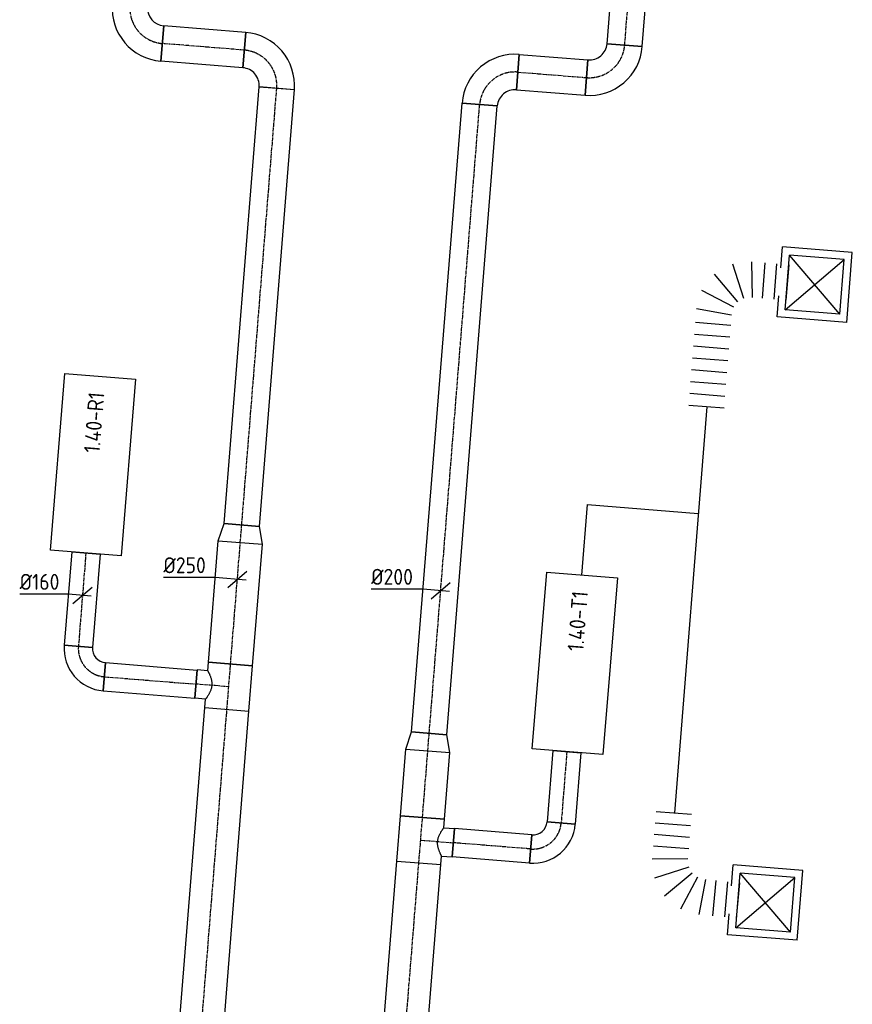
# Model space of a CAD drawing. Header units: millimetres. Extents: x -2733 to 48660, y -299 to 65852.
# Tile 38 of 44: x 9439 to 14142, y 45404 to 50963. Entities that reach past the tile are written whole.
import ezdxf

# ---------------------------------------------------------------- set-up
doc = ezdxf.new("R2010")
doc.units = ezdxf.units.MM
doc.linetypes.add('CENTER2', pattern=[28.575, 19.05, -3.175, 3.175, -3.175])
for name, color, linetype in [('WL570---_APP', 2, 'Continuous'), ('WL570---_RETOUR_D', 4, 'Continuous'), ('WL570---_RETOUR_HL', 1, 'CENTER2'), ('WL570---_TOEVOER_D', 3, 'Continuous'), ('WL570---_TOEVOER_HL', 1, 'CENTER2'), ('WL570---_TOEVOER_RST', 3, 'Continuous'), ('WL570---_TOEVOER_RST_HL', 1, 'CENTER2'), ('WM570---', 1, 'Continuous'), ('WM570---_RETOUR', 1, 'Continuous'), ('WM570---_TOEVOER', 1, 'Continuous')]:
    doc.layers.add(name, color=color, linetype=linetype)
doc.styles.add('STABICAD-018', font='ISOCP.SHX', dxfattribs={"height": 90})
doc.styles.add('STABICAD-025', font='ISOCP.SHX', dxfattribs={"height": 125})

# ---------------------------------------------------------------- blocks, each defined once
blk = doc.blocks.new('*U851')
at = {"color": 0, "linetype": 'Continuous'}
for p, q in [((0, 125, -3025), (2693.1, 125, -3025)), ((0, -125, -3025), (0, 125, -3025)), ((2693.1, 125, -3025), (2693.1, -125, -3025)), ((0, -125, -3025), (2693.1, -125, -3025))]:
    blk.add_line(p, q, dxfattribs=at)
at = {"layer": 'WL570---_RETOUR_HL', "linetype": 'CENTER2'}
blk.add_line((0, 0, -3025), (2693.1, 0, -3025), dxfattribs=at)
at = {"layer": 'WL570---_TOEVOER_D', "color": 2, "style": 'STABICAD-018'}
for tag in ['CODE', 'SECTIONCODE', 'POSITIONCODE']:
    blk.add_attdef(tag, (10394, 44384.4, 3025), '', height=1.8, dxfattribs=at)
blk = doc.blocks.new('*U855')
at = {"color": 0, "linetype": 'Continuous'}
for p, q in [((0, 125, -3025), (99.1, 100, -3025)), ((0, 125, -3025), (0, -125, -3025)), ((99.1, 100, -3025), (99.1, -100, -3025)), ((0, -125, -3025), (99.1, -100, -3025))]:
    blk.add_line(p, q, dxfattribs=at)
at = {"layer": 'WL570---_RETOUR_HL', "linetype": 'CENTER2'}
blk.add_line((0, 0, -3025), (99.1, 0, -3025), dxfattribs=at)
for centre in [(0, 0, -3025), (99.1, 0, -3025)]:
    blk.add_circle(centre, 0.0125, dxfattribs=at)
at = {"layer": 'WL570---_TOEVOER_D', "color": 2, "style": 'STABICAD-018'}
for tag, p in [('CODE', (10685, 48111.1, 3025)), ('SECTIONCODE', (10685, 48011.1, 3025)), ('POSITIONCODE', (10685, 48011.1, 3025))]:
    blk.add_attdef(tag, p, '', height=1.8, dxfattribs=at)
blk = doc.blocks.new('*U854')
at = {"color": 0, "linetype": 'Continuous'}
for p, q in [((0, 100, -3025), (2473.7, 100, -3025)), ((0, -100, -3025), (0, 100, -3025)), ((2473.7, 100, -3025), (2473.7, -100, -3025)), ((0, -100, -3025), (2473.7, -100, -3025))]:
    blk.add_line(p, q, dxfattribs=at)
at = {"layer": 'WL570---_RETOUR_HL', "linetype": 'CENTER2'}
blk.add_line((0, 0, -3025), (2473.7, 0, -3025), dxfattribs=at)
at = {"layer": 'WL570---_TOEVOER_D', "color": 2, "style": 'STABICAD-018'}
for tag in ['SECTIONCODE', 'CODE', 'POSITIONCODE']:
    blk.add_attdef(tag, (10692.9, 48109.8, 3025), '', height=1.8, dxfattribs=at)
blk = doc.blocks.new('*U995')
at = {"color": 0, "linetype": 'Continuous'}
for p, q in [((0, 125, -3025), (2668.8, 125, -3025)), ((0, -125, -3025), (0, 125, -3025)), ((2668.8, 125, -3025), (2668.8, -125, -3025)), ((0, -125, -3025), (2668.8, -125, -3025))]:
    blk.add_line(p, q, dxfattribs=at)
at = {"layer": 'WL570---_TOEVOER_HL', "linetype": 'CENTER2'}
blk.add_line((0, 0, -3025), (2668.8, 0, -3025), dxfattribs=at)
at = {"layer": 'WL570---_TOEVOER_D', "color": 2, "style": 'STABICAD-018'}
for tag in ['CODE', 'SECTIONCODE', 'POSITIONCODE']:
    blk.add_attdef(tag, (11480.1, 43542.5, 3025), '', height=1.8, dxfattribs=at)
blk = doc.blocks.new('*U861')
at = {"color": 0, "linetype": 'Continuous'}
for p, q in [((0, 125, -3025), (99.1, 100, -3025)), ((0, 125, -3025), (0, -125, -3025)), ((99.1, 100, -3025), (99.1, -100, -3025)), ((0, -125, -3025), (99.1, -100, -3025))]:
    blk.add_line(p, q, dxfattribs=at)
at = {"layer": 'WL570---_TOEVOER_HL', "linetype": 'CENTER2'}
blk.add_line((0, 0, -3025), (99.1, 0, -3025), dxfattribs=at)
for centre in [(0, 0, -3025), (99.1, 0, -3025)]:
    blk.add_circle(centre, 0.0125, dxfattribs=at)
at = {"layer": 'WL570---_TOEVOER_D', "color": 2, "style": 'STABICAD-018'}
for tag, p in [('CODE', (11744.3, 46934.9, 3025)), ('SECTIONCODE', (11744.3, 46834.9, 3025)), ('POSITIONCODE', (11744.3, 46834.9, 3025))]:
    blk.add_attdef(tag, p, '', height=1.8, dxfattribs=at)
blk = doc.blocks.new('*U865')
at = {"color": 0, "linetype": 'Continuous'}
for p, q in [((0, 100, -3025), (3561.2, 100, -3025)), ((0, -100, -3025), (0, 100, -3025)), ((3561.2, 100, -3025), (3561.2, -100, -3025)), ((0, -100, -3025), (3561.2, -100, -3025))]:
    blk.add_line(p, q, dxfattribs=at)
at = {"layer": 'WL570---_TOEVOER_HL', "linetype": 'CENTER2'}
blk.add_line((0, 0, -3025), (3561.2, 0, -3025), dxfattribs=at)
at = {"layer": 'WL570---_TOEVOER_D', "color": 2, "style": 'STABICAD-018'}
for tag in ['CODE', 'SECTIONCODE', 'POSITIONCODE']:
    blk.add_attdef(tag, (11752.2, 46933.7, 3025), '', height=1.8, dxfattribs=at)
blk = doc.blocks.new('*U840')
at = {"color": 0, "linetype": 'Continuous'}
for p, q in [((0, 80, -3000), (528.4, 80, -3000)), ((0, -80, -3000), (0, 80, -3000)), ((528.4, 80, -3000), (528.4, -80, -3000)), ((0, -80, -3000), (528.4, -80, -3000))]:
    blk.add_line(p, q, dxfattribs=at)
at = {"layer": 'WL570---_RETOUR_HL', "linetype": 'CENTER2'}
blk.add_line((0, 0, -3000), (528.4, 0, -3000), dxfattribs=at)
at = {"layer": 'WL570---_TOEVOER_D', "color": 2, "style": 'STABICAD-018'}
for tag in ['SECTIONCODE', 'CODE', 'POSITIONCODE']:
    blk.add_attdef(tag, (9515.9, 44264, 3000), '', height=1.8, dxfattribs=at)
blk = doc.blocks.new('*U839')
at = {"color": 0, "linetype": 'Continuous'}
for p, q in [((-80, 160, -3000), (80, 160, -3000)), ((-160, -80, -3000), (-160, 80, -3000))]:
    blk.add_line(p, q, dxfattribs=at)
for radius in [80, 240]:
    blk.add_arc((-160, 160, -3000), radius, 270, 360, dxfattribs=at)
at = {"layer": 'WL570---_RETOUR_HL', "linetype": 'CENTER2'}
blk.add_arc((-160, 160, -3000), 160, 270, 0, dxfattribs=at)
at = {"layer": 'WL570---_TOEVOER_D', "color": 2, "style": 'STABICAD-018'}
for tag in ['CODE', 'SECTIONCODE', 'POSITIONCODE']:
    blk.add_attdef(tag, (9460.9, 43577.8, 3000), '', height=1.8, dxfattribs=at)
blk = doc.blocks.new('*U850')
at = {"color": 0, "linetype": 'Continuous'}
for p, q in [((0, 80, -3025), (519.5, 80, -3025)), ((0, -80, -3025), (0, 80, -3025)), ((519.5, 80, -3025), (519.5, -80, -3025)), ((0, -80, -3025), (519.5, -80, -3025))]:
    blk.add_line(p, q, dxfattribs=at)
at = {"layer": 'WL570---_RETOUR_HL', "linetype": 'CENTER2'}
blk.add_line((0, 0, -3025), (519.5, 0, -3025), dxfattribs=at)
at = {"layer": 'WL570---_TOEVOER_D', "color": 2, "style": 'STABICAD-018'}
for tag in ['CODE', 'SECTIONCODE', 'POSITIONCODE']:
    blk.add_attdef(tag, (9917.1, 47253, 3025), '', height=1.8, dxfattribs=at)
blk = doc.blocks.new('*U848')
at = {"color": 0, "linetype": 'Continuous'}
for p, q in [((-79.7, 6.4, -3025), (-354.8, 6.4, -3025)), ((49.8, -4, -3025), (-79.7, 6.4, -3025)), ((-53.8, -45.8, -3025), (53.8, 45.8, -3025))]:
    blk.add_line(p, q, dxfattribs=at)
at = {"color": 0, "linetype": 'Continuous', "style": 'STABICAD-018'}
blk.add_text('%%c160', height=90, dxfattribs=at).set_placement((-354.8, 31.4, -3025))
at = {"layer": 'WL570---_TOEVOER_D', "color": 2, "style": 'STABICAD-018'}
blk.add_attdef('CODE', (9793.4, 47712.4, 3025), '', height=1.8, dxfattribs=at)
blk = doc.blocks.new('*U856')
at = {"color": 0, "linetype": 'Continuous'}
for p, q in [((0, 125, -3025), (688.7, 125, -3025)), ((0, -125, -3025), (0, 125, -3025)), ((688.7, 125, -3025), (688.7, -125, -3025)), ((0, -125, -3025), (688.7, -125, -3025))]:
    blk.add_line(p, q, dxfattribs=at)
at = {"layer": 'WL570---_RETOUR_HL', "linetype": 'CENTER2'}
blk.add_line((0, 0, -3025), (688.7, 0, -3025), dxfattribs=at)
at = {"layer": 'WL570---_TOEVOER_D', "color": 2, "style": 'STABICAD-018'}
for tag in ['CODE', 'SECTIONCODE', 'POSITIONCODE']:
    blk.add_attdef(tag, (10629.9, 47324.6, 3025), '', height=1.8, dxfattribs=at)
blk = doc.blocks.new('*U849')
at = {"color": 0, "linetype": 'Continuous'}
for p, q in [((-80, 125, -3025), (-80, 185.3, -3025)), ((-80, 185.3, -3025), (80, 185.3, -3025)), ((80, 125, -3025), (80, 185.3, -3025)), ((-128.3, 125, -3025), (-80, 125, -3025)), ((-128.3, 125, -3025), (-128.3, -125, -3025)), ((80, 125, -3025), (128.3, 125, -3025)), ((128.3, 125, -3025), (128.3, -125, -3025)), ((-128.3, -125, -3025), (128.3, -125, -3025))]:
    blk.add_line(p, q, dxfattribs=at)
blk.add_spline([(79.6, 124.7, -3025), (78.4, 124, -3025), (76.3, 122.7, -3025), (73.5, 121, -3025), (69.9, 118.8, -3025), (65.7, 116.3, -3025), (60.7, 113.6, -3025), (55.1, 110.7, -3025), (49, 107.8, -3025), (42.3, 105, -3025), (35.2, 102.3, -3025), (27.8, 100, -3025), (20.1, 98.1, -3025), (12.1, 96.8, -3025), (4.1, 96.1, -3025), (-4.1, 96.1, -3025), (-12.1, 96.8, -3025), (-20.1, 98.1, -3025), (-27.8, 100, -3025), (-35.2, 102.3, -3025), (-42.3, 105, -3025), (-49, 107.8, -3025), (-55.1, 110.7, -3025), (-60.7, 113.6, -3025), (-65.7, 116.3, -3025), (-69.9, 118.8, -3025), (-73.5, 121, -3025), (-76.3, 122.7, -3025), (-78.4, 124, -3025), (-79.6, 124.7, -3025), (-80, 125, -3025)], degree=3, dxfattribs=at)
at = {"layer": 'WL570---_RETOUR_HL', "linetype": 'CENTER2'}
for p, q in [((0, 0, -3025), (0, 185.3, -3025)), ((-128.3, 0, -3025), (128.3, 0, -3025))]:
    blk.add_line(p, q, dxfattribs=at)
at = {"layer": 'WL570---_TOEVOER_D', "color": 2, "style": 'STABICAD-018'}
for tag in ['CODE', 'SECTIONCODE', 'POSITIONCODE']:
    blk.add_attdef(tag, (10619.6, 47196.7, 3025), '', height=1.8, dxfattribs=at)
blk = doc.blocks.new('*U853')
at = {"color": 0, "linetype": 'Continuous'}
for p, q in [((-100, 200, -3025), (100, 200, -3025)), ((-200, -100, -3025), (-200, 100, -3025))]:
    blk.add_line(p, q, dxfattribs=at)
for radius in [100, 300]:
    blk.add_arc((-200, 200, -3025), radius, 270, 360, dxfattribs=at)
at = {"layer": 'WL570---_RETOUR_HL', "linetype": 'CENTER2'}
blk.add_arc((-200, 200, -3025), 200, 270, 0, dxfattribs=at)
at = {"layer": 'WL570---_TOEVOER_D', "color": 2, "style": 'STABICAD-018'}
for tag in ['CODE', 'SECTIONCODE', 'POSITIONCODE']:
    blk.add_attdef(tag, (10906.7, 50774.9, 3025), '', height=1.8, dxfattribs=at)
blk = doc.blocks.new('*U852')
at = {"color": 0, "linetype": 'Continuous'}
for p, q in [((0, 100, -3025), (464.1, 100, -3025)), ((0, -100, -3025), (0, 100, -3025)), ((464.1, 100, -3025), (464.1, -100, -3025)), ((0, -100, -3025), (464.1, -100, -3025))]:
    blk.add_line(p, q, dxfattribs=at)
at = {"layer": 'WL570---_RETOUR_HL', "linetype": 'CENTER2'}
blk.add_line((0, 0, -3025), (464.1, 0, -3025), dxfattribs=at)
at = {"layer": 'WL570---_TOEVOER_D', "color": 2, "style": 'STABICAD-018'}
for tag in ['CODE', 'SECTIONCODE', 'POSITIONCODE']:
    blk.add_attdef(tag, (10707.4, 50790.9, 3025), '', height=1.8, dxfattribs=at)
blk = doc.blocks.new('*U858')
at = {"color": 0, "linetype": 'Continuous'}
for p, q in [((-200, -100, -3025), (-200, 100, -3025)), ((100, -200, -3025), (-100, -200, -3025)), ((95, -200, -3025), (36.8, -200, -3025)), ((95, -200, -3025), (95, -200, -3025))]:
    blk.add_line(p, q, dxfattribs=at)
for radius in [300, 100]:
    blk.add_arc((-200, -200, -3025), radius, 360, 90, dxfattribs=at)
at = {"layer": 'WL570---_RETOUR_HL', "linetype": 'CENTER2'}
blk.add_arc((-200, -200, -3025), 200, 0, 90, dxfattribs=at)
at = {"layer": 'WL570---_TOEVOER_D', "color": 2, "style": 'STABICAD-018'}
for tag in ['CODE', 'SECTIONCODE', 'POSITIONCODE']:
    blk.add_attdef(tag, (10045.4, 50844, 3025), '', height=1.8, dxfattribs=at)
blk = doc.blocks.new('*U859')
at = {"color": 0, "linetype": 'Continuous'}
for p, q in [((-200, -100, -3025), (-200, 100, -3025)), ((100, -200, -3025), (-100, -200, -3025))]:
    blk.add_line(p, q, dxfattribs=at)
for radius in [300, 100]:
    blk.add_arc((-200, -200, -3025), radius, 0, 90, dxfattribs=at)
at = {"layer": 'WL570---_TOEVOER_HL', "linetype": 'CENTER2'}
blk.add_arc((-200, -200, -3025), 200, 0, 90, dxfattribs=at)
at = {"layer": 'WL570---_TOEVOER_D', "color": 2, "style": 'STABICAD-018'}
for tag in ['CODE', 'SECTIONCODE', 'POSITIONCODE']:
    blk.add_attdef(tag, (12053.1, 50682.8, 3025), '', height=1.8, dxfattribs=at)
blk = doc.blocks.new('*U864')
at = {"color": 0, "linetype": 'Continuous'}
for p, q in [((0, 100, -3025), (389.7, 100, -3025)), ((0, -100, -3025), (0, 100, -3025)), ((389.7, 100, -3025), (389.7, -100, -3025)), ((0, -100, -3025), (389.7, -100, -3025))]:
    blk.add_line(p, q, dxfattribs=at)
at = {"layer": 'WL570---_TOEVOER_HL', "linetype": 'CENTER2'}
blk.add_line((0, 0, -3025), (389.7, 0, -3025), dxfattribs=at)
at = {"layer": 'WL570---_TOEVOER_D', "color": 2, "style": 'STABICAD-018'}
for tag in ['SECTIONCODE', 'CODE', 'POSITIONCODE']:
    blk.add_attdef(tag, (12252.4, 50666.8, 3025), '', height=1.8, dxfattribs=at)
blk = doc.blocks.new('*U862')
at = {"color": 0, "linetype": 'Continuous'}
for p, q in [((-100, 200, -3025), (100, 200, -3025)), ((-95, 200, -3025), (-95, 200, -3025)), ((-200, -100, -3025), (-200, 100, -3025))]:
    blk.add_line(p, q, dxfattribs=at)
for radius in [100, 300]:
    blk.add_arc((-200, 200, -3025), radius, 270, 0, dxfattribs=at)
at = {"layer": 'WL570---_TOEVOER_HL', "linetype": 'CENTER2'}
blk.add_arc((-200, 200, -3025), 200, 270, 360, dxfattribs=at)
at = {"layer": 'WL570---_TOEVOER_D', "color": 2, "style": 'STABICAD-018'}
for tag in ['CODE', 'SECTIONCODE', 'POSITIONCODE']:
    blk.add_attdef(tag, (12840.2, 50619.7, 3025), '', height=1.8, dxfattribs=at)
blk = doc.blocks.new('*U863')
at = {"color": 0, "linetype": 'Continuous'}
for p, q in [((0, 100, -3025), (498.2, 100, -3025)), ((0, -100, -3025), (0, 100, -3025)), ((498.2, 100, -3025), (498.2, -100, -3025)), ((0, -100, -3025), (498.2, -100, -3025))]:
    blk.add_line(p, q, dxfattribs=at)
at = {"layer": 'WL570---_TOEVOER_HL', "linetype": 'CENTER2'}
blk.add_line((0, 0, -3025), (498.2, 0, -3025), dxfattribs=at)
at = {"layer": 'WL570---_TOEVOER_D', "color": 2, "style": 'STABICAD-018'}
for tag in ['CODE', 'SECTIONCODE', 'POSITIONCODE']:
    blk.add_attdef(tag, (12856.2, 50819, 3025), '', height=1.8, dxfattribs=at)
blk = doc.blocks.new('*U868')
at = {"color": 0, "linetype": 'Continuous'}
for p, q in [((-124.6, 10, -3025), (-417.7, 10, -3025)), ((49.8, -4, -3025), (-124.6, 10, -3025)), ((-53.8, -45.8, -3025), (53.8, 45.8, -3025))]:
    blk.add_line(p, q, dxfattribs=at)
at = {"color": 0, "linetype": 'Continuous', "style": 'STABICAD-018'}
blk.add_text('%%c250', height=90, dxfattribs=at).set_placement((-417.7, 35, -3025))
at = {"layer": 'WL570---_TOEVOER_D', "color": 2, "style": 'STABICAD-018'}
blk.add_attdef('CODE', (10668.3, 47802.6, 3025), '', height=1.8, dxfattribs=at)
blk = doc.blocks.new('*U998')
at = {"color": 0, "linetype": 'Continuous'}
for p, q in [((-99.7, 8, -3025), (-392.8, 8, -3025)), ((49.8, -4, -3025), (-99.7, 8, -3025)), ((-53.8, -45.8, -3025), (53.8, 45.8, -3025))]:
    blk.add_line(p, q, dxfattribs=at)
at = {"color": 0, "linetype": 'Continuous', "style": 'STABICAD-018'}
blk.add_text('%%c200', height=90, dxfattribs=at).set_placement((-392.8, 33, -3025))
at = {"layer": 'WL570---_TOEVOER_D', "color": 2, "style": 'STABICAD-018'}
blk.add_attdef('CODE', (11816.9, 47739.2, 3025), '', height=1.8, dxfattribs=at)
blk = doc.blocks.new('*U965')
at = {"color": 0, "linetype": 'Continuous'}
for p, q in [((197.5, 197.5, -2700), (-197.5, 197.5, -2700)), ((-197.5, 80, -2700), (-197.5, 197.5, -2700)), ((197.5, -197.5, -2700), (197.5, 197.5, -2700)), ((155, 155, -2700), (-155, 155, -2700)), ((-155, -155, -2700), (-155, 155, -2700)), ((155, -155, -2700), (-155, 155, -2700)), ((-155, -155, -2700), (155, 155, -2700)), ((155, -155, -2700), (155, 155, -2700)), ((-197.5, -197.5, -2700), (-197.5, -80, -2700)), ((155, -155, -2700), (-155, -155, -2700)), ((197.5, -197.5, -2700), (-197.5, -197.5, -2700))]:
    blk.add_line(p, q, dxfattribs=at)
at = {"layer": 'WL570---_TOEVOER_RST_HL', "linetype": 'CENTER2'}
blk.add_circle((0, 0, -2700), 0.0125, dxfattribs=at)
at = {"layer": 'WM570---', "color": 1, "style": 'STABICAD-018'}
blk.add_attdef('PRODUCTCODE', (9978.6, 24204, 2700), '', height=1.8, rotation=355.4, dxfattribs=at)
at = {"layer": 'WM570---', "color": 2}
for tag, p, style in [('CODE', (9946.8, 23809.3, 2700), 'STABICAD-018'), ('SECTIONCODE', (9938.8, 23709.6, 2700), 'STABICAD-025'), ('MATERIALCODE', (9938.8, 23709.6, 2700), 'STABICAD-025'), ('POSITIONCODE', (9938.8, 23709.6, 2700), 'STABICAD-025'), ('FLOWPREFIX', (9921.4, 23213.4, 2700), 'STABICAD-018'), ('FLOW', (9943.9, 23211.6, 2700), 'STABICAD-018'), ('FLOWSUFFIX', (10109.9, 23198.3, 2700), 'STABICAD-018')]:
    blk.add_attdef(tag, p, '', height=1.8, rotation=355.4, dxfattribs=dict(at, style=style))
blk = doc.blocks.new('*U966')
at = {"color": 0, "linetype": 'Continuous'}
for p, q in [((299.6, 736.2, -3000), (499.6, 736.2, -3000)), ((299.6, 669.1, -3000), (499.6, 669.1, -3000)), ((299.6, 602.1, -3000), (499.6, 602.1, -3000)), ((299.6, 535, -3000), (499.6, 535, -3000)), ((299.6, 468, -3000), (499.6, 468, -3000)), ((299.6, 401, -3000), (499.6, 401, -3000)), ((299.6, 333.9, -3000), (499.6, 333.9, -3000)), ((299.6, 266.9, -3000), (499.6, 266.9, -3000)), ((299.6, 209.7, -3000), (499.6, 190, -3000)), ((269, 130.6, -3000), (413.2, -13.6, -3000)), ((290.2, 162.4, -3000), (478.6, 84.3, -3000)), ((0, -100, -3000), (0, 100, -3000)), ((66.6, 100, -3000), (66.6, -100, -3000)), ((133.2, 100, -3000), (133.2, -100, -3000)), ((190, 100, -3000), (209.7, -100, -3000)), ((237.3, 109.4, -3000), (315.3, -79, -3000))]:
    blk.add_line(p, q, dxfattribs=at)
at = {"layer": 'WL570---_TOEVOER_D', "color": 2, "style": 'STABICAD-018'}
for tag in ['CODE', 'SECTIONCODE', 'POSITIONCODE']:
    blk.add_attdef(tag, (14189.7, 54662.5, 3000), '', height=1.8, dxfattribs=at)
blk = doc.blocks.new('*U967')
at = {"color": 0, "linetype": 'Continuous'}
for p, q in [((363.8, 401.7, -3000), (563.8, 399.2, -3000)), ((363, 334.1, -3000), (563, 331.6, -3000)), ((362.1, 266.5, -3000), (562.1, 264, -3000)), ((361.4, 208.7, -3000), (561.2, 186.7, -3000)), ((330.1, 130.3, -3000), (473.4, -14.8, -3000)), ((351.5, 161.8, -3000), (539.1, 82, -3000)), ((0, -100, -3000), (0, 100, -3000)), ((65.3, 100, -3000), (65.3, -100, -3000)), ((130.5, 100, -3000), (130.5, -100, -3000)), ((195.8, 100, -3000), (195.8, -100, -3000)), ((251.3, 100, -3000), (270.8, -100, -3000)), ((298.4, 109.3, -3000), (375.8, -79.3, -3000))]:
    blk.add_line(p, q, dxfattribs=at)
at = {"layer": 'WL570---_TOEVOER_D', "color": 2, "style": 'STABICAD-018'}
for tag in ['CODE', 'SECTIONCODE', 'POSITIONCODE']:
    blk.add_attdef(tag, (13588.2, 52166.4, 3000), '', height=1.8, dxfattribs=at)
blk = doc.blocks.new('*U992')
at = {"color": 0, "linetype": 'Continuous'}
for p, q in [((0, 80, -3000), (404.4, 80, -3000)), ((0, -80, -3000), (0, 80, -3000)), ((404.4, 80, -3000), (404.4, -80, -3000)), ((0, -80, -3000), (404.4, -80, -3000))]:
    blk.add_line(p, q, dxfattribs=at)
at = {"layer": 'WL570---_TOEVOER_HL', "linetype": 'CENTER2'}
blk.add_line((0, 0, -3000), (404.4, 0, -3000), dxfattribs=at)
at = {"layer": 'WL570---_TOEVOER_D', "color": 2, "style": 'STABICAD-018'}
for tag, p in [('CODE', (12529.6, 46830.6, 3000)), ('SECTIONCODE', (12529.6, 46830.6, 3000)), ('POSITIONCODE', (12671.4, 46722.2, 3000))]:
    blk.add_attdef(tag, p, '', height=1.8, dxfattribs=at)
blk = doc.blocks.new('*U991')
at = {"color": 0, "linetype": 'Continuous'}
for p, q in [((-160, -80, -3000), (-160, 80, -3000)), ((80, -160, -3000), (-80, -160, -3000))]:
    blk.add_line(p, q, dxfattribs=at)
for radius, start in [(240, 0), (80, 360)]:
    blk.add_arc((-160, -160, -3000), radius, start, 90, dxfattribs=at)
at = {"layer": 'WL570---_TOEVOER_HL', "linetype": 'CENTER2'}
blk.add_arc((-160, -160, -3000), 160, 360, 90, dxfattribs=at)
at = {"layer": 'WL570---_TOEVOER_D', "color": 2, "style": 'STABICAD-018'}
for tag in ['CODE', 'SECTIONCODE', 'POSITIONCODE']:
    blk.add_attdef(tag, (12484.5, 46268, 3000), '', height=1.8, dxfattribs=at)
blk = doc.blocks.new('*U994')
at = {"color": 0, "linetype": 'Continuous'}
for p, q in [((0, 80, -3025), (437.8, 80, -3025)), ((0, -80, -3025), (0, 80, -3025)), ((437.8, 80, -3025), (437.8, -80, -3025)), ((0, -80, -3025), (437.8, -80, -3025))]:
    blk.add_line(p, q, dxfattribs=at)
at = {"layer": 'WL570---_TOEVOER_HL', "linetype": 'CENTER2'}
blk.add_line((0, 0, -3025), (437.8, 0, -3025), dxfattribs=at)
at = {"layer": 'WL570---_TOEVOER_D', "color": 2, "style": 'STABICAD-018'}
for tag in ['CODE', 'SECTIONCODE', 'POSITIONCODE']:
    blk.add_attdef(tag, (12325, 46280.8, 3025), '', height=1.8, dxfattribs=at)
blk = doc.blocks.new('*U993')
at = {"color": 0, "linetype": 'Continuous'}
for p, q in [((0, 125, -3025), (377.6, 125, -3025)), ((0, -125, -3025), (0, 125, -3025)), ((377.6, 125, -3025), (377.6, -125, -3025)), ((0, -125, -3025), (377.6, -125, -3025))]:
    blk.add_line(p, q, dxfattribs=at)
at = {"layer": 'WL570---_TOEVOER_HL', "linetype": 'CENTER2'}
blk.add_line((0, 0, -3025), (377.6, 0, -3025), dxfattribs=at)
at = {"layer": 'WL570---_TOEVOER_D', "color": 2, "style": 'STABICAD-018'}
for tag in ['SECTIONCODE', 'CODE', 'POSITIONCODE']:
    blk.add_attdef(tag, (11714.1, 46458.5, 3025), '', height=1.8, dxfattribs=at)
blk = doc.blocks.new('*U996')
at = {"color": 0, "linetype": 'Continuous'}
for p, q in [((-128.3, 125, -3025), (128.3, 125, -3025)), ((-128.3, 125, -3025), (-128.3, -125, -3025)), ((128.3, 125, -3025), (128.3, -125, -3025)), ((-128.3, -125, -3025), (-80, -125, -3025)), ((-80, -125, -3025), (-80, -185.3, -3025)), ((80, -125, -3025), (128.3, -125, -3025)), ((80, -125, -3025), (80, -185.3, -3025)), ((80, -185.3, -3025), (-80, -185.3, -3025))]:
    blk.add_line(p, q, dxfattribs=at)
blk.add_spline([(-79.6, -124.7, -3025), (-78.4, -124, -3025), (-76.3, -122.7, -3025), (-73.5, -121, -3025), (-69.9, -118.8, -3025), (-65.7, -116.3, -3025), (-60.7, -113.6, -3025), (-55.1, -110.7, -3025), (-49, -107.8, -3025), (-42.3, -105, -3025), (-35.2, -102.3, -3025), (-27.8, -100, -3025), (-20.1, -98.1, -3025), (-12.1, -96.8, -3025), (-4.1, -96.1, -3025), (4.1, -96.1, -3025), (12.1, -96.8, -3025), (20.1, -98.1, -3025), (27.8, -100, -3025), (35.2, -102.3, -3025), (42.3, -105, -3025), (49, -107.8, -3025), (55.1, -110.7, -3025), (60.7, -113.6, -3025), (65.7, -116.3, -3025), (69.9, -118.8, -3025), (73.5, -121, -3025), (76.3, -122.7, -3025), (78.4, -124, -3025), (79.6, -124.7, -3025), (80, -125, -3025)], degree=3, dxfattribs=at)
at = {"layer": 'WL570---_TOEVOER_HL', "linetype": 'CENTER2'}
for p, q in [((-128.3, 0, -3025), (128.3, 0, -3025)), ((0, 0, -3025), (0, -185.3, -3025))]:
    blk.add_line(p, q, dxfattribs=at)
at = {"layer": 'WL570---_TOEVOER_D', "color": 2, "style": 'STABICAD-018'}
for tag in ['CODE', 'SECTIONCODE', 'POSITIONCODE']:
    blk.add_attdef(tag, (11703.8, 46330.6, 3025), '', height=1.8, dxfattribs=at)

msp = doc.modelspace()

# ---------------------------------------------------------------- linework, layer by layer
at = {"layer": 'WL570---_APP'}
msp.add_lwpolyline([(9693.5, 48964.9), (10092.2, 48932.8), (10012, 47936), (9613.3, 47968.1)], close=True, dxfattribs=at)
at = {"layer": 'WL570---_APP', "color": 2}
msp.add_lwpolyline([(12416.5, 47842.8), (12815.2, 47810.9), (12733.1, 46814.3), (12334.4, 46846.2)], close=True, dxfattribs=at)
at = {"layer": 'WL570---_TOEVOER_D'}
for points in [[(13320.2, 48777), (13136.7, 46484.3)], [(12613.6, 47827), (12645.7, 48225.7), (13272, 48175.6)]]:
    msp.add_lwpolyline(points, dxfattribs=at)

# ---------------------------------------------------------------- block references
at = {"layer": 'WL570---_RETOUR_D', "linetype": 'Continuous'}
for name, p, rotation in [('*U858', (10045.4, 50844, 3025), 175.4126457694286), ('*U852', (10707.4, 50790.9, 3025), 175.4126457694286), ('*U853', (10906.7, 50774.9, 3025), 85.41264576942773), ('*U854', (10692.9, 48109.8, 3025), 85.41264576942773), ('*U855', (10685, 48011.1, 3025), 85.41264576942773), ('*U856', (10629.9, 47324.6, 3025), 85.41264576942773), ('*U840', (9812.6, 47952.1, 3025), 265.412646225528), ('*U839', (9757.6, 47265.8, 3025), 265.412646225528), ('*U850', (9917.1, 47253, 3025), 355.4126462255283), ('*U849', (10619.6, 47196.7, 3025), 85.41264599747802), ('*U851', (10394, 44384.4, 3025), 85.41264576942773)]:
    msp.add_blockref(name, p, dxfattribs=dict(at, rotation=rotation))
at = {"layer": 'WL570---_TOEVOER_D', "linetype": 'Continuous'}
for name, p, rotation in [('*U863', (12856.2, 50819, 3025), 85.39999999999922), ('*U862', (12840.2, 50619.7, 3025), 355.4126457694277), ('*U859', (12053.1, 50682.8, 3025), 85.41264576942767), ('*U864', (12252.4, 50666.8, 3025), 355.4126457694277), ('*U865', (11752.2, 46933.7, 3025), 85.41264576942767), ('*U966', (13774.9, 49479.1, 3000), 175.4252666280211), ('*U861', (11744.3, 46834.9, 3025), 85.41264576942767), ('*U993', (11714.1, 46458.5, 3025), 85.41264576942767), ('*U992', (12529.6, 46830.6, 3000), 265.4126457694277), ('*U967', (13133.6, 46484.5, -50), 265.42526662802), ('*U996', (11703.8, 46330.6, 3025), 85.41264576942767), ('*U991', (12484.5, 46268, 3000), 265.4126457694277), ('*U994', (12325, 46280.8, 3025), 175.4126457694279), ('*U995', (11480.1, 43542.5, 3025), 85.41264576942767)]:
    msp.add_blockref(name, p, dxfattribs=dict(at, rotation=rotation))
at = {"layer": 'WL570---_TOEVOER_RST', "linetype": 'Continuous', "rotation": 355.3999999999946}
for p in [(13929.4, 49466.7, -350), (13650.3, 45977.8, -350)]:
    msp.add_blockref('*U965', p, dxfattribs=at)
at = {"layer": 'WM570---_RETOUR', "linetype": 'Continuous'}
for name, p in [('*U868', (10668.3, 47802.6, 3025)), ('*U848', (9793.4, 47712.4, 3025))]:
    msp.add_blockref(name, p, dxfattribs=at)
at = {"layer": 'WM570---_TOEVOER', "linetype": 'Continuous'}
msp.add_blockref('*U998', (11816.9, 47739.2, 3025), dxfattribs=at)

# ---------------------------------------------------------------- texts
at = {"layer": 'WM570---', "style": 'STABICAD-018'}
for s, p in [('1.40-R1', (9890.5, 48514.2)), ('1.40-T1', (12622.5, 47394.3))]:
    msp.add_text(s, height=90, rotation=85.41, dxfattribs=at).set_placement(p)

doc.saveas('drawing.dxf')
